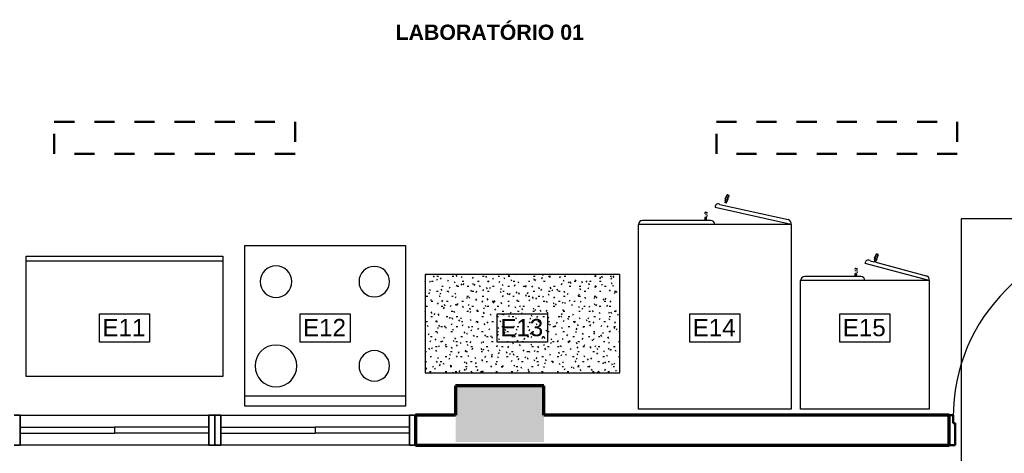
# Model space of a CAD drawing. Header units: metres. Extents: x -3644 to 205, y -1286 to 3747.
# Tile 14 of 32: x -9.36 to -4.46, y -8.16 to -6. Entities that reach past the tile are written whole.
import ezdxf

# ---------------------------------------------------------------- set-up
doc = ezdxf.new("R2010")
doc.units = ezdxf.units.M
doc.linetypes.add('_Traço Ponto', pattern=[0.015, 0.01, -0.0025, 0, -0.0025])
for name, color, linetype, lineweight in [('A-DETL', 90, 'Continuous', 25), ('A-DOOR', 31, 'Continuous', 25), ('A-GLAZ', 151, 'Continuous', 25), ('A-WALL', 113, 'Continuous', 25), ('A-WALL-PATT', 111, 'Continuous', 25), ('G-ANNO-TEXT', 231, 'Continuous', 9), ('Q-CASE', 31, 'Continuous', 25), ('Q-SPCQ', 91, 'Continuous', 25)]:
    doc.layers.add(name, color=color, linetype=linetype, lineweight=lineweight)
doc.layers.add('Mv Detalhe', color=10, linetype='Continuous')
doc.styles.add('Arial_6', font='arial.ttf', dxfattribs={"height": 0.086059})
doc.styles.add('Arial_B', font='arialbd.ttf', dxfattribs={"height": 0.076107})

# ---------------------------------------------------------------- blocks, each defined once
blk = doc.blocks.new('FP_22-PLANTA BAIXA LAYOUT')
at = {"layer": 'Q-CASE'}
for p, q in [((-0.0132, -0.107), (-0.0153, -0.1148)), ((-0.0075, -0.1164), (-0.0055, -0.1091))]:
    blk.add_line(p, q, dxfattribs=at)
blk = doc.blocks.new('FP_23-PLANTA BAIXA LAYOUT')
at = {"layer": 'Q-CASE', "color": 9}
for p, q in [((-0.0252, -0.1448), (-0.0252, -0.1447)), ((-0.0252, -0.1447), (-0.0252, -0.1447)), ((-0.0251, -0.1448), (-0.0252, -0.1448)), ((-0.0251, -0.1449), (-0.0251, -0.1448)), ((-0.0251, -0.145), (-0.0251, -0.1449)), ((-0.025, -0.1451), (-0.0251, -0.145)), ((-0.0251, -0.145), (-0.0251, -0.145)), ((-0.025, -0.1393), (-0.025, -0.1392)), ((-0.025, -0.1392), (-0.0249, -0.1392)), ((-0.025, -0.1394), (-0.025, -0.1393)), ((-0.025, -0.1452), (-0.025, -0.1451)), ((-0.025, -0.1451), (-0.025, -0.1451)), ((-0.0249, -0.1453), (-0.025, -0.1452)), ((-0.025, -0.1452), (-0.025, -0.1452)), ((-0.0249, -0.1391), (-0.0249, -0.139)), ((-0.0249, -0.139), (-0.0248, -0.139)), ((-0.0249, -0.1392), (-0.0249, -0.1391)), ((-0.0249, -0.1454), (-0.0249, -0.1453)), ((-0.0249, -0.1455), (-0.0249, -0.1454)), ((-0.0249, -0.1454), (-0.0249, -0.1454)), ((-0.0248, -0.1455), (-0.0249, -0.1455)), ((-0.0248, -0.1389), (-0.0247, -0.1388)), ((-0.0248, -0.139), (-0.0248, -0.1389)), ((-0.0248, -0.1456), (-0.0248, -0.1455)), ((-0.0248, -0.1457), (-0.0248, -0.1456)), ((-0.0248, -0.1456), (-0.0248, -0.1456)), ((-0.0247, -0.1457), (-0.0248, -0.1457)), ((-0.0247, -0.1387), (-0.0246, -0.1386)), ((-0.0247, -0.1388), (-0.0247, -0.1387)), ((-0.0247, -0.1388), (-0.0247, -0.1388)), ((-0.0247, -0.1458), (-0.0247, -0.1457)), ((-0.0246, -0.1459), (-0.0247, -0.1458)), ((-0.0247, -0.1458), (-0.0247, -0.1458)), ((-0.0246, -0.1385), (-0.0245, -0.1384)), ((-0.0246, -0.1386), (-0.0246, -0.1385)), ((-0.0246, -0.1386), (-0.0246, -0.1386)), ((-0.0246, -0.146), (-0.0246, -0.1459)), ((-0.0246, -0.1459), (-0.0246, -0.1459)), ((-0.0245, -0.1461), (-0.0246, -0.146)), ((-0.0245, -0.1384), (-0.0244, -0.1383)), ((-0.0245, -0.1384), (-0.0245, -0.1384)), ((-0.0245, -0.1462), (-0.0245, -0.1461)), ((-0.0245, -0.1461), (-0.0245, -0.1461)), ((-0.0244, -0.1462), (-0.0245, -0.1462)), ((-0.0244, -0.1383), (-0.0244, -0.1382)), ((-0.0244, -0.1382), (-0.0243, -0.1382)), ((-0.0244, -0.1463), (-0.0244, -0.1462)), ((-0.0243, -0.1464), (-0.0244, -0.1463)), ((-0.0244, -0.1463), (-0.0244, -0.1463)), ((-0.0243, -0.1381), (-0.0243, -0.138)), ((-0.0243, -0.138), (-0.0242, -0.138)), ((-0.0243, -0.1382), (-0.0243, -0.1381)), ((-0.0243, -0.1465), (-0.0243, -0.1464)), ((-0.0243, -0.1464), (-0.0243, -0.1464)), ((-0.0242, -0.1465), (-0.0243, -0.1465)), ((-0.0242, -0.138), (-0.0242, -0.1379)), ((-0.0242, -0.1379), (-0.0241, -0.1379)), ((-0.0241, -0.1466), (-0.0242, -0.1465)), ((-0.0242, -0.1465), (-0.0242, -0.1465)), ((-0.0241, -0.1378), (-0.024, -0.1377)), ((-0.0241, -0.1379), (-0.0241, -0.1378)), ((-0.0241, -0.1467), (-0.0241, -0.1466)), ((-0.0241, -0.1466), (-0.0241, -0.1466)), ((-0.024, -0.1467), (-0.0241, -0.1467)), ((-0.024, -0.1377), (-0.0239, -0.1376)), ((-0.024, -0.1377), (-0.024, -0.1377)), ((-0.024, -0.1468), (-0.024, -0.1467)), ((-0.0239, -0.1468), (-0.024, -0.1468)), ((-0.0239, -0.1376), (-0.0238, -0.1375)), ((-0.0239, -0.1376), (-0.0239, -0.1376)), ((-0.0239, -0.1469), (-0.0239, -0.1468)), ((-0.0238, -0.147), (-0.0239, -0.1469)), ((-0.0239, -0.1469), (-0.0239, -0.1469)), ((-0.0238, -0.1375), (-0.0238, -0.1374)), ((-0.0238, -0.1374), (-0.0237, -0.1374)), ((-0.0237, -0.1471), (-0.0238, -0.147)), ((-0.0238, -0.147), (-0.0238, -0.147)), ((-0.0237, -0.1374), (-0.0237, -0.1373)), ((-0.0237, -0.1373), (-0.0236, -0.1373)), ((-0.0236, -0.1472), (-0.0237, -0.1471)), ((-0.0237, -0.1471), (-0.0237, -0.1471)), ((-0.0237, -0.1471), (-0.0237, -0.1471)), ((-0.0236, -0.1373), (-0.0236, -0.1372)), ((-0.0236, -0.1372), (-0.0235, -0.1372)), ((-0.0235, -0.1473), (-0.0236, -0.1472)), ((-0.0236, -0.1472), (-0.0236, -0.1472)), ((-0.0235, -0.1372), (-0.0234, -0.1371)), ((-0.0234, -0.1371), (-0.0234, -0.137)), ((-0.0234, -0.137), (-0.0233, -0.137)), ((-0.0233, -0.137), (-0.0233, -0.1369)), ((-0.0233, -0.1369), (-0.0232, -0.1369)), ((-0.0232, -0.1369), (-0.0232, -0.1368)), ((-0.0232, -0.1368), (-0.0231, -0.1368)), ((-0.0231, -0.1368), (-0.023, -0.1367)), ((-0.023, -0.1367), (-0.0229, -0.1366)), ((-0.023, -0.1367), (-0.023, -0.1367)), ((-0.0229, -0.1366), (-0.0229, -0.1366)), ((-0.0206, -0.1251), (-0.0206, -0.125)), ((-0.0206, -0.125), (-0.0205, -0.125)), ((-0.0206, -0.1252), (-0.0206, -0.1251)), ((-0.0205, -0.1249), (-0.0204, -0.1248)), ((-0.0205, -0.125), (-0.0205, -0.1249)), ((-0.0204, -0.1248), (-0.0204, -0.1247)), ((-0.0204, -0.1247), (-0.0203, -0.1247)), ((-0.0204, -0.1336), (-0.0202, -0.1338)), ((-0.0203, -0.1246), (-0.0202, -0.1245)), ((-0.0203, -0.1247), (-0.0203, -0.1246)), ((-0.0202, -0.1244), (-0.0201, -0.1243)), ((-0.0202, -0.1245), (-0.0202, -0.1244)), ((-0.0202, -0.1338), (-0.02, -0.134)), ((-0.0201, -0.1243), (-0.02, -0.1242)), ((-0.0201, -0.1243), (-0.0201, -0.1243)), ((-0.02, -0.1241), (-0.0199, -0.124)), ((-0.02, -0.1242), (-0.02, -0.1241)), ((-0.02, -0.134), (-0.0198, -0.1341)), ((-0.0199, -0.124), (-0.0198, -0.124)), ((-0.0198, -0.1239), (-0.0197, -0.1238)), ((-0.0198, -0.124), (-0.0198, -0.1239)), ((-0.0198, -0.1341), (-0.0196, -0.1343)), ((-0.0197, -0.1238), (-0.0197, -0.1237)), ((-0.0197, -0.1237), (-0.0196, -0.1237)), ((-0.0196, -0.1236), (-0.0195, -0.1235)), ((-0.0196, -0.1237), (-0.0196, -0.1236)), ((-0.0196, -0.1343), (-0.0194, -0.1345)), ((-0.0195, -0.1235), (-0.0194, -0.1234)), ((-0.0195, -0.1235), (-0.0195, -0.1235)), ((-0.0194, -0.1233), (-0.0193, -0.1232)), ((-0.0194, -0.1234), (-0.0194, -0.1233)), ((-0.0194, -0.1345), (-0.0191, -0.1346)), ((-0.0193, -0.1232), (-0.0192, -0.1232)), ((-0.0192, -0.1231), (-0.0191, -0.123)), ((-0.0192, -0.1232), (-0.0192, -0.1231)), ((-0.0191, -0.123), (-0.019, -0.1229)), ((-0.0191, -0.123), (-0.0191, -0.123)), ((-0.0191, -0.1346), (-0.0189, -0.1348)), ((-0.019, -0.1228), (-0.0189, -0.1227)), ((-0.019, -0.1229), (-0.019, -0.1228)), ((-0.0189, -0.1227), (-0.0188, -0.1227)), ((-0.0189, -0.1348), (-0.0187, -0.1349)), ((-0.0188, -0.1226), (-0.0187, -0.1225)), ((-0.0188, -0.1227), (-0.0188, -0.1226)), ((-0.0187, -0.1225), (-0.0186, -0.1224)), ((-0.0187, -0.1225), (-0.0187, -0.1225)), ((-0.0187, -0.1349), (-0.0184, -0.1351)), ((-0.0186, -0.1224), (-0.0185, -0.1223)), ((-0.0185, -0.1223), (-0.0184, -0.1222)), ((-0.0185, -0.1223), (-0.0185, -0.1223)), ((-0.0184, -0.1222), (-0.0183, -0.1221)), ((-0.0184, -0.1351), (-0.0182, -0.1352)), ((-0.0183, -0.1221), (-0.0182, -0.122)), ((-0.0183, -0.1221), (-0.0183, -0.1221)), ((-0.0182, -0.122), (-0.0182, -0.1219)), ((-0.0182, -0.1219), (-0.0181, -0.1219)), ((-0.0182, -0.1352), (-0.0179, -0.1353)), ((-0.0181, -0.1219), (-0.018, -0.1218)), ((-0.018, -0.1218), (-0.0179, -0.1217)), ((-0.018, -0.1218), (-0.018, -0.1218)), ((-0.0179, -0.1217), (-0.0178, -0.1216)), ((-0.0179, -0.1353), (-0.0177, -0.1354)), ((-0.0178, -0.1216), (-0.0177, -0.1215)), ((-0.0178, -0.1216), (-0.0178, -0.1216)), ((-0.0177, -0.1215), (-0.0176, -0.1214)), ((-0.0177, -0.1354), (-0.0174, -0.1355)), ((-0.0176, -0.1214), (-0.0175, -0.1213)), ((-0.0176, -0.1214), (-0.0176, -0.1214)), ((-0.0175, -0.1213), (-0.0174, -0.1213)), ((-0.0174, -0.1212), (-0.0173, -0.1211)), ((-0.0174, -0.1213), (-0.0174, -0.1212)), ((-0.0174, -0.1355), (-0.0171, -0.1356)), ((-0.0173, -0.1211), (-0.0172, -0.1211)), ((-0.0172, -0.1211), (-0.0172, -0.121)), ((-0.0172, -0.121), (-0.0171, -0.121)), ((-0.0171, -0.121), (-0.017, -0.1209)), ((-0.0171, -0.1356), (-0.0169, -0.1357)), ((-0.0169, -0.1357), (-0.0166, -0.1357)), ((-0.0234, -0.1473), (-0.0235, -0.1473)), ((-0.0235, -0.1473), (-0.0235, -0.1473)), ((-0.0234, -0.1474), (-0.0234, -0.1473)), ((-0.0233, -0.1475), (-0.0234, -0.1474)), ((-0.0234, -0.1474), (-0.0234, -0.1474)), ((-0.0232, -0.1475), (-0.0233, -0.1475)), ((-0.0233, -0.1475), (-0.0233, -0.1475)), ((-0.0232, -0.1476), (-0.0232, -0.1475)), ((-0.0231, -0.1476), (-0.0232, -0.1476)), ((-0.0231, -0.1477), (-0.0231, -0.1476)), ((-0.023, -0.1477), (-0.0231, -0.1477))]:
    blk.add_line(p, q, dxfattribs=at)
at = {"layer": 'Q-CASE', "flags": 128}
for points in [[(-0.0232, -0.141), (-0.0233, -0.1416), (-0.0233, -0.1423), (-0.0231, -0.1437), (-0.0226, -0.1449), (-0.022, -0.1457), (-0.0215, -0.1462), (-0.0206, -0.1467), (-0.0196, -0.1471)], [(-0.0167, -0.117), (-0.0215, -0.1348), (-0.0231, -0.1406), (-0.022, -0.1366), (-0.0189, -0.1251), (-0.0167, -0.117)]]:
    blk.add_lwpolyline(points, dxfattribs=at)
blk = doc.blocks.new('FP_24-PLANTA BAIXA LAYOUT')
at = {"layer": 'Q-CASE', "color": 9}
for p, q in [((-0.0166, -0.1358), (-0.0163, -0.1359)), ((-0.0163, -0.1359), (-0.016, -0.1359)), ((-0.016, -0.1359), (-0.0157, -0.1359)), ((-0.0157, -0.1359), (-0.0154, -0.136)), ((-0.0154, -0.136), (-0.0152, -0.136)), ((-0.0152, -0.136), (-0.0149, -0.136)), ((-0.0149, -0.136), (-0.0146, -0.136)), ((-0.0146, -0.136), (-0.0143, -0.1359)), ((-0.0143, -0.1359), (-0.014, -0.1359)), ((-0.014, -0.1359), (-0.0137, -0.1359)), ((-0.0137, -0.1359), (-0.0134, -0.1358)), ((-0.0134, -0.1358), (-0.0131, -0.1358)), ((-0.0131, -0.1358), (-0.0128, -0.1357)), ((-0.0128, -0.1357), (-0.0125, -0.1356)), ((-0.0125, -0.1356), (-0.0123, -0.1355)), ((-0.0123, -0.1355), (-0.012, -0.1354)), ((-0.012, -0.1354), (-0.0117, -0.1353)), ((-0.0117, -0.1353), (-0.0115, -0.1351)), ((-0.0115, -0.1351), (-0.0112, -0.135)), ((-0.0112, -0.135), (-0.0109, -0.1349)), ((-0.0109, -0.1349), (-0.0107, -0.1347)), ((-0.0107, -0.1347), (-0.0104, -0.1345)), ((-0.0104, -0.1331), (-0.0105, -0.1332)), ((-0.0103, -0.133), (-0.0104, -0.1331)), ((-0.0104, -0.1331), (-0.0104, -0.1331)), ((-0.0104, -0.1345), (-0.0102, -0.1343)), ((-0.0102, -0.1329), (-0.0103, -0.133)), ((-0.0102, -0.14), (-0.0103, -0.1401)), ((-0.0103, -0.1401), (-0.0103, -0.1402)), ((-0.0103, -0.1402), (-0.0103, -0.1402)), ((-0.0101, -0.1328), (-0.0102, -0.1328)), ((-0.0102, -0.1328), (-0.0102, -0.1329)), ((-0.0102, -0.1343), (-0.01, -0.1342)), ((-0.0102, -0.1399), (-0.0102, -0.14)), ((-0.0102, -0.14), (-0.0102, -0.14)), ((-0.01, -0.1326), (-0.0101, -0.1327)), ((-0.0101, -0.1327), (-0.0101, -0.1328)), ((-0.0099, -0.1326), (-0.01, -0.1326)), ((-0.01, -0.1342), (-0.0098, -0.134)), ((-0.0098, -0.1324), (-0.0099, -0.1325)), ((-0.0099, -0.1325), (-0.0099, -0.1326)), ((-0.0097, -0.1323), (-0.0098, -0.1323)), ((-0.0098, -0.1323), (-0.0098, -0.1324)), ((-0.0098, -0.134), (-0.0096, -0.1338)), ((-0.0096, -0.1322), (-0.0097, -0.1323)), ((-0.0095, -0.1321), (-0.0096, -0.1321)), ((-0.0096, -0.1321), (-0.0096, -0.1322)), ((-0.0096, -0.1338), (-0.0094, -0.1335)), ((-0.0094, -0.1319), (-0.0095, -0.132)), ((-0.0095, -0.132), (-0.0095, -0.1321)), ((-0.0093, -0.1317), (-0.0094, -0.1318)), ((-0.0094, -0.1318), (-0.0094, -0.1319)), ((-0.0094, -0.1335), (-0.0092, -0.1333)), ((-0.0092, -0.1317), (-0.0093, -0.1317)), ((-0.0091, -0.1315), (-0.0092, -0.1316)), ((-0.0092, -0.1316), (-0.0092, -0.1317)), ((-0.0092, -0.1333), (-0.009, -0.1331)), ((-0.009, -0.1314), (-0.0091, -0.1314)), ((-0.0091, -0.1314), (-0.0091, -0.1315)), ((-0.0089, -0.1312), (-0.009, -0.1313)), ((-0.009, -0.1313), (-0.009, -0.1314)), ((-0.009, -0.1331), (-0.0088, -0.1329)), ((-0.0087, -0.1223), (-0.0089, -0.1221)), ((-0.0088, -0.131), (-0.0089, -0.1311)), ((-0.0089, -0.1311), (-0.0089, -0.1312)), ((-0.0087, -0.1309), (-0.0088, -0.131)), ((-0.0088, -0.131), (-0.0088, -0.131)), ((-0.0088, -0.1329), (-0.0086, -0.1326)), ((-0.0086, -0.1307), (-0.0087, -0.1308)), ((-0.0087, -0.1308), (-0.0087, -0.1309)), ((-0.0085, -0.1306), (-0.0086, -0.1307)), ((-0.0084, -0.1305), (-0.0085, -0.1306)), ((-0.0085, -0.1306), (-0.0085, -0.1306)), ((-0.0083, -0.1303), (-0.0084, -0.1304)), ((-0.0084, -0.1304), (-0.0084, -0.1305)), ((-0.0082, -0.1301), (-0.0083, -0.1302)), ((-0.0083, -0.1302), (-0.0083, -0.1302)), ((-0.0083, -0.1302), (-0.0083, -0.1303)), ((-0.0081, -0.1299), (-0.0082, -0.13)), ((-0.0082, -0.13), (-0.0082, -0.1301)), ((-0.008, -0.1297), (-0.0081, -0.1298)), ((-0.0081, -0.1298), (-0.0081, -0.1299)), ((-0.0079, -0.1296), (-0.008, -0.1296)), ((-0.008, -0.1296), (-0.008, -0.1297)), ((-0.0078, -0.1294), (-0.0079, -0.1295)), ((-0.0079, -0.1295), (-0.0079, -0.1296)), ((-0.0077, -0.1292), (-0.0078, -0.1293)), ((-0.0078, -0.1293), (-0.0078, -0.1294)), ((-0.0076, -0.129), (-0.0077, -0.129)), ((-0.0077, -0.129), (-0.0077, -0.1291)), ((-0.0077, -0.1291), (-0.0077, -0.1292)), ((-0.0075, -0.1288), (-0.0076, -0.1289)), ((-0.0076, -0.1289), (-0.0076, -0.129)), ((-0.0074, -0.1286), (-0.0075, -0.1287)), ((-0.0075, -0.1287), (-0.0075, -0.1288)), ((-0.0073, -0.1283), (-0.0074, -0.1284)), ((-0.0074, -0.1284), (-0.0074, -0.1285)), ((-0.0074, -0.1285), (-0.0074, -0.1286)), ((-0.0072, -0.1281), (-0.0073, -0.1282)), ((-0.0073, -0.1282), (-0.0073, -0.1283))]:
    blk.add_line(p, q, dxfattribs=at)
at = {"layer": 'Q-CASE', "flags": 128}
for points in [[(-0.0196, -0.1471), (-0.019, -0.1472), (-0.0183, -0.1473), (-0.0176, -0.1472), (-0.0169, -0.147), (-0.0162, -0.1468), (-0.0156, -0.1464), (-0.015, -0.146), (-0.0141, -0.1449), (-0.0138, -0.1443), (-0.0135, -0.1436), (-0.0135, -0.1436)], [(-0.0071, -0.1195), (-0.0119, -0.1374), (-0.0134, -0.1432), (-0.0123, -0.1392), (-0.0093, -0.1277), (-0.0071, -0.1195)]]:
    blk.add_lwpolyline(points, dxfattribs=at)
blk = doc.blocks.new('FP_25-PLANTA BAIXA LAYOUT')
at = {"layer": 'Q-CASE'}
for p, q in [((0.0864, -0.0202), (0.0864, -0.0278)), ((0.0944, -0.0283), (0.0944, -0.0202))]:
    blk.add_line(p, q, dxfattribs=at)
blk = doc.blocks.new('FP_26-PLANTA BAIXA LAYOUT')
at = {"layer": 'Q-CASE', "color": 9}
for p, q in [((0.0903, -0.048), (0.0915, -0.0481)), ((0.0915, -0.0481), (0.0927, -0.0484)), ((0.0945, -0.0381), (0.0944, -0.0381)), ((0.0946, -0.0381), (0.0945, -0.0381)), ((0.0945, -0.0381), (0.0945, -0.0381)), ((0.0947, -0.0381), (0.0946, -0.0381)), ((0.0946, -0.0381), (0.0946, -0.0381)), ((0.0948, -0.0382), (0.0947, -0.0381)), ((0.0949, -0.0382), (0.0948, -0.0382)), ((0.0948, -0.0382), (0.0948, -0.0382)), ((0.095, -0.0382), (0.0949, -0.0382)), ((0.0949, -0.0382), (0.0949, -0.0382))]:
    blk.add_line(p, q, dxfattribs=at)
at = {"layer": 'Q-CASE', "flags": 128}
blk.add_lwpolyline([(0.0903, -0.0605), (0.091, -0.0605), (0.0916, -0.0603), (0.0923, -0.0601), (0.093, -0.0598), (0.0935, -0.0593), (0.094, -0.0589), (0.0944, -0.0583), (0.095, -0.057), (0.0952, -0.0563), (0.0953, -0.0556), (0.0953, -0.0555)], dxfattribs=at)
blk = doc.blocks.new('FP_27-PLANTA BAIXA LAYOUT')
at = {"layer": 'Q-CASE', "color": 9}
for p, q in [((0.0833, -0.0472), (0.083, -0.0452)), ((0.0833, -0.0418), (0.084, -0.04)), ((0.0842, -0.0489), (0.0833, -0.0472)), ((0.084, -0.04), (0.0853, -0.0385)), ((0.0855, -0.0504), (0.0842, -0.0489)), ((0.0833, -0.0576), (0.083, -0.0556)), ((0.0842, -0.0594), (0.0833, -0.0576)), ((0.0855, -0.0609), (0.0842, -0.0594))]:
    blk.add_line(p, q, dxfattribs=at)
at = {"layer": 'Q-CASE', "flags": 128}
blk.add_lwpolyline([(0.0853, -0.0555), (0.0853, -0.0562), (0.0855, -0.0569), (0.086, -0.0582), (0.0869, -0.0592), (0.0876, -0.0598), (0.0883, -0.0601), (0.0893, -0.0604), (0.0903, -0.0605)], dxfattribs=at)
blk = doc.blocks.new('FP_16-PLANTA BAIXA LAYOUT')
at = {"layer": 'Q-CASE'}
for p, q in [((-0.0092, -0.092), (-0.0113, -0.0998)), ((-0.0034, -0.1014), (-0.0015, -0.0941))]:
    blk.add_line(p, q, dxfattribs=at)
blk = doc.blocks.new('FP_17-PLANTA BAIXA LAYOUT')
at = {"layer": 'Q-CASE', "color": 9}
for p, q in [((-0.0211, -0.1246), (-0.0211, -0.1245)), ((-0.0211, -0.1245), (-0.021, -0.1245)), ((-0.021, -0.1301), (-0.0211, -0.13)), ((-0.021, -0.1244), (-0.021, -0.1243)), ((-0.021, -0.1243), (-0.0209, -0.1243)), ((-0.021, -0.1245), (-0.021, -0.1244)), ((-0.021, -0.1302), (-0.021, -0.1301)), ((-0.021, -0.1301), (-0.021, -0.1301)), ((-0.0209, -0.1303), (-0.021, -0.1302)), ((-0.021, -0.1302), (-0.021, -0.1302)), ((-0.0209, -0.1242), (-0.0209, -0.1241)), ((-0.0209, -0.1241), (-0.0208, -0.1241)), ((-0.0209, -0.1243), (-0.0209, -0.1242)), ((-0.0209, -0.1304), (-0.0209, -0.1303)), ((-0.0208, -0.1305), (-0.0209, -0.1304)), ((-0.0209, -0.1304), (-0.0209, -0.1304)), ((-0.0208, -0.124), (-0.0208, -0.1239)), ((-0.0208, -0.1239), (-0.0207, -0.1239)), ((-0.0208, -0.1241), (-0.0208, -0.124)), ((-0.0208, -0.1306), (-0.0208, -0.1305)), ((-0.0208, -0.1305), (-0.0208, -0.1305)), ((-0.0207, -0.1307), (-0.0208, -0.1306)), ((-0.0208, -0.1306), (-0.0208, -0.1306)), ((-0.0207, -0.1238), (-0.0207, -0.1237)), ((-0.0207, -0.1237), (-0.0206, -0.1237)), ((-0.0207, -0.1239), (-0.0207, -0.1238)), ((-0.0207, -0.1308), (-0.0207, -0.1307)), ((-0.0206, -0.1309), (-0.0207, -0.1308)), ((-0.0207, -0.1308), (-0.0207, -0.1308)), ((-0.0206, -0.1236), (-0.0206, -0.1235)), ((-0.0206, -0.1235), (-0.0205, -0.1235)), ((-0.0206, -0.1237), (-0.0206, -0.1236)), ((-0.0206, -0.131), (-0.0206, -0.1309)), ((-0.0206, -0.1309), (-0.0206, -0.1309)), ((-0.0205, -0.131), (-0.0206, -0.131)), ((-0.0205, -0.1234), (-0.0204, -0.1233)), ((-0.0205, -0.1235), (-0.0205, -0.1234)), ((-0.0205, -0.1311), (-0.0205, -0.131)), ((-0.0204, -0.1312), (-0.0205, -0.1311)), ((-0.0205, -0.1311), (-0.0205, -0.1311)), ((-0.0204, -0.1233), (-0.0203, -0.1232)), ((-0.0204, -0.1233), (-0.0204, -0.1233)), ((-0.0204, -0.1313), (-0.0204, -0.1312)), ((-0.0204, -0.1312), (-0.0204, -0.1312)), ((-0.0203, -0.1313), (-0.0204, -0.1313)), ((-0.0203, -0.1231), (-0.0202, -0.123)), ((-0.0203, -0.1232), (-0.0203, -0.1231)), ((-0.0203, -0.1231), (-0.0203, -0.1231)), ((-0.0203, -0.1314), (-0.0203, -0.1313)), ((-0.0202, -0.1315), (-0.0203, -0.1314)), ((-0.0203, -0.1314), (-0.0203, -0.1314)), ((-0.0202, -0.123), (-0.0201, -0.1229)), ((-0.0202, -0.123), (-0.0202, -0.123)), ((-0.0201, -0.1316), (-0.0202, -0.1315)), ((-0.0202, -0.1315), (-0.0202, -0.1315)), ((-0.0201, -0.1229), (-0.0201, -0.1228)), ((-0.0201, -0.1228), (-0.02, -0.1228)), ((-0.0201, -0.1317), (-0.0201, -0.1316)), ((-0.0201, -0.1316), (-0.0201, -0.1316)), ((-0.02, -0.1317), (-0.0201, -0.1317)), ((-0.02, -0.1228), (-0.02, -0.1227)), ((-0.02, -0.1227), (-0.0199, -0.1227)), ((-0.02, -0.1318), (-0.02, -0.1317)), ((-0.0199, -0.1318), (-0.02, -0.1318)), ((-0.0199, -0.1226), (-0.0198, -0.1225)), ((-0.0199, -0.1227), (-0.0199, -0.1226)), ((-0.0199, -0.1319), (-0.0199, -0.1318)), ((-0.0198, -0.132), (-0.0199, -0.1319)), ((-0.0199, -0.1319), (-0.0199, -0.1319)), ((-0.0198, -0.1225), (-0.0197, -0.1224)), ((-0.0198, -0.1225), (-0.0198, -0.1225)), ((-0.0197, -0.1321), (-0.0198, -0.132)), ((-0.0198, -0.132), (-0.0198, -0.132)), ((-0.0197, -0.1224), (-0.0196, -0.1223)), ((-0.0197, -0.1224), (-0.0197, -0.1224)), ((-0.0196, -0.1322), (-0.0197, -0.1321)), ((-0.0197, -0.1321), (-0.0197, -0.1321)), ((-0.0196, -0.1223), (-0.0195, -0.1222)), ((-0.0196, -0.1223), (-0.0196, -0.1223)), ((-0.0195, -0.1323), (-0.0196, -0.1322)), ((-0.0196, -0.1322), (-0.0196, -0.1322)), ((-0.0196, -0.1322), (-0.0196, -0.1322)), ((-0.0195, -0.1222), (-0.0194, -0.1221)), ((-0.0195, -0.1222), (-0.0195, -0.1222)), ((-0.0194, -0.1324), (-0.0195, -0.1323)), ((-0.0195, -0.1323), (-0.0195, -0.1323)), ((-0.0194, -0.1221), (-0.0194, -0.122)), ((-0.0194, -0.122), (-0.0193, -0.122)), ((-0.0193, -0.1324), (-0.0194, -0.1324)), ((-0.0194, -0.1324), (-0.0194, -0.1324)), ((-0.0193, -0.122), (-0.0193, -0.1219)), ((-0.0193, -0.1219), (-0.0192, -0.1219)), ((-0.0193, -0.1325), (-0.0193, -0.1324)), ((-0.0192, -0.1325), (-0.0193, -0.1325)), ((-0.0192, -0.1326), (-0.0192, -0.1325)), ((-0.0191, -0.1326), (-0.0192, -0.1326)), ((-0.0192, -0.1326), (-0.0192, -0.1326)), ((-0.0191, -0.1327), (-0.0191, -0.1326)), ((-0.019, -0.1327), (-0.0191, -0.1327)), ((-0.019, -0.1328), (-0.019, -0.1327)), ((-0.0189, -0.1328), (-0.019, -0.1328)), ((-0.0188, -0.1329), (-0.0189, -0.1328)), ((-0.0189, -0.1328), (-0.0189, -0.1328)), ((-0.0187, -0.1329), (-0.0188, -0.1329)), ((-0.0188, -0.1329), (-0.0188, -0.1329)), ((-0.0187, -0.133), (-0.0187, -0.1329)), ((-0.0186, -0.133), (-0.0187, -0.133)), ((-0.0185, -0.1331), (-0.0186, -0.133)), ((-0.0186, -0.133), (-0.0186, -0.133)), ((-0.0144, -0.1084), (-0.0143, -0.1084)), ((-0.0143, -0.1084), (-0.0142, -0.1083)), ((-0.0142, -0.1083), (-0.0142, -0.1082)), ((-0.0142, -0.1082), (-0.0141, -0.1082)), ((-0.0141, -0.1082), (-0.0141, -0.1081)), ((-0.0141, -0.1081), (-0.014, -0.1081)), ((-0.014, -0.1081), (-0.0139, -0.108)), ((-0.0139, -0.108), (-0.0138, -0.1079)), ((-0.0139, -0.108), (-0.0139, -0.108)), ((-0.0138, -0.1079), (-0.0137, -0.1079)), ((-0.0137, -0.1078), (-0.0136, -0.1077)), ((-0.0137, -0.1079), (-0.0137, -0.1078)), ((-0.0136, -0.1077), (-0.0135, -0.1077)), ((-0.0135, -0.1077), (-0.0135, -0.1076)), ((-0.0135, -0.1076), (-0.0134, -0.1076)), ((-0.0133, -0.1207), (-0.0131, -0.1208)), ((-0.0131, -0.1208), (-0.0129, -0.1208)), ((-0.0129, -0.1208), (-0.0126, -0.1209))]:
    blk.add_line(p, q, dxfattribs=at)
at = {"layer": 'Q-CASE', "flags": 128}
for points in [[(-0.0192, -0.126), (-0.0193, -0.1266), (-0.0193, -0.1273), (-0.0191, -0.1287), (-0.0186, -0.1299), (-0.018, -0.1307), (-0.0175, -0.1312), (-0.0166, -0.1317), (-0.0156, -0.1321)], [(-0.0127, -0.102), (-0.0175, -0.1198), (-0.0191, -0.1256), (-0.018, -0.1216), (-0.0149, -0.1101), (-0.0128, -0.1022)]]:
    blk.add_lwpolyline(points, dxfattribs=at)
blk = doc.blocks.new('FP_18-PLANTA BAIXA LAYOUT')
at = {"layer": 'Q-CASE', "color": 9}
for p, q in [((-0.0123, -0.121), (-0.012, -0.1211)), ((-0.012, -0.1211), (-0.0117, -0.1211)), ((-0.0117, -0.1211), (-0.0113, -0.1211)), ((-0.0113, -0.1211), (-0.011, -0.1211)), ((-0.011, -0.1211), (-0.0107, -0.1211)), ((-0.0107, -0.1211), (-0.0104, -0.1211)), ((-0.0104, -0.1211), (-0.01, -0.1211)), ((-0.01, -0.1211), (-0.0097, -0.121)), ((-0.0097, -0.121), (-0.0094, -0.121)), ((-0.0094, -0.121), (-0.0091, -0.1209)), ((-0.0091, -0.1209), (-0.0088, -0.1208)), ((-0.0088, -0.1208), (-0.0085, -0.1207)), ((-0.0085, -0.1207), (-0.0082, -0.1206)), ((-0.0082, -0.1206), (-0.0079, -0.1205)), ((-0.0079, -0.1205), (-0.0076, -0.1204)), ((-0.0076, -0.1204), (-0.0073, -0.1202)), ((-0.0073, -0.1202), (-0.007, -0.12)), ((-0.007, -0.12), (-0.0067, -0.1199)), ((-0.0067, -0.1199), (-0.0064, -0.1197)), ((-0.0064, -0.1197), (-0.0062, -0.1195)), ((-0.0062, -0.1195), (-0.0059, -0.1193)), ((-0.0059, -0.1193), (-0.0057, -0.119)), ((-0.0057, -0.119), (-0.0055, -0.1188)), ((-0.0055, -0.1188), (-0.0053, -0.1186)), ((-0.0053, -0.1186), (-0.005, -0.1183)), ((-0.005, -0.1183), (-0.0049, -0.1181)), ((-0.0047, -0.1073), (-0.0049, -0.1071)), ((-0.0049, -0.1181), (-0.0047, -0.1178)), ((-0.0044, -0.1076), (-0.0047, -0.1073)), ((-0.0047, -0.1178), (-0.0045, -0.1175)), ((-0.0045, -0.1175), (-0.0043, -0.1173)), ((-0.0043, -0.1078), (-0.0044, -0.1076)), ((-0.0041, -0.1081), (-0.0043, -0.1078)), ((-0.0043, -0.1173), (-0.0042, -0.117)), ((-0.0042, -0.117), (-0.0041, -0.1167)), ((-0.0039, -0.1083), (-0.0041, -0.1081)), ((-0.004, -0.1158), (-0.0041, -0.1158)), ((-0.0041, -0.1158), (-0.0041, -0.1159)), ((-0.0041, -0.1159), (-0.0041, -0.116)), ((-0.0041, -0.1167), (-0.0039, -0.1164)), ((-0.0039, -0.1156), (-0.004, -0.1157)), ((-0.004, -0.1157), (-0.004, -0.1158)), ((-0.0037, -0.1086), (-0.0039, -0.1083)), ((-0.0038, -0.1153), (-0.0039, -0.1154)), ((-0.0039, -0.1154), (-0.0039, -0.1155)), ((-0.0039, -0.1155), (-0.0039, -0.1156)), ((-0.0039, -0.1164), (-0.0038, -0.1161)), ((-0.0037, -0.1152), (-0.0038, -0.1152)), ((-0.0038, -0.1152), (-0.0038, -0.1153)), ((-0.0038, -0.1161), (-0.0037, -0.1158)), ((-0.0036, -0.1089), (-0.0037, -0.1086)), ((-0.0036, -0.1149), (-0.0037, -0.115)), ((-0.0037, -0.115), (-0.0037, -0.1151)), ((-0.0037, -0.1151), (-0.0037, -0.1152)), ((-0.0035, -0.1091), (-0.0036, -0.1089)), ((-0.0035, -0.1146), (-0.0036, -0.1147)), ((-0.0036, -0.1147), (-0.0036, -0.1148)), ((-0.0036, -0.1148), (-0.0036, -0.1149)), ((-0.0034, -0.1094), (-0.0035, -0.1091)), ((-0.0034, -0.1143), (-0.0035, -0.1144)), ((-0.0035, -0.1144), (-0.0035, -0.1145)), ((-0.0035, -0.1145), (-0.0035, -0.1146)), ((-0.0032, -0.1097), (-0.0034, -0.1094)), ((-0.0033, -0.1141), (-0.0034, -0.1142)), ((-0.0034, -0.1142), (-0.0034, -0.1143)), ((-0.0034, -0.1143), (-0.0034, -0.1143)), ((-0.0032, -0.1138), (-0.0033, -0.1139)), ((-0.0033, -0.1139), (-0.0033, -0.114)), ((-0.0033, -0.114), (-0.0033, -0.1141)), ((-0.0031, -0.1135), (-0.0032, -0.1136)), ((-0.0032, -0.1136), (-0.0032, -0.1137)), ((-0.0032, -0.1137), (-0.0032, -0.1138)), ((-0.003, -0.1132), (-0.0031, -0.1132)), ((-0.0031, -0.1132), (-0.0031, -0.1133)), ((-0.0031, -0.1133), (-0.0031, -0.1134)), ((-0.0031, -0.1134), (-0.0031, -0.1135)), ((-0.003, -0.1131), (-0.003, -0.1132))]:
    blk.add_line(p, q, dxfattribs=at)
at = {"layer": 'Q-CASE', "flags": 128}
for points in [[(-0.0156, -0.1321), (-0.015, -0.1322), (-0.0142, -0.1323), (-0.0135, -0.1322), (-0.0128, -0.132), (-0.0122, -0.1318), (-0.0116, -0.1314), (-0.011, -0.131), (-0.0101, -0.1299), (-0.0098, -0.1293), (-0.0095, -0.1286), (-0.0095, -0.1286)], [(-0.0031, -0.1045), (-0.0079, -0.1224), (-0.0094, -0.1282), (-0.0083, -0.1242), (-0.0053, -0.1127), (-0.0031, -0.1045)]]:
    blk.add_lwpolyline(points, dxfattribs=at)
blk = doc.blocks.new('FP_19-PLANTA BAIXA LAYOUT')
at = {"layer": 'Q-CASE'}
for p, q in [((0.0864, -0.0202), (0.0864, -0.0278)), ((0.0944, -0.0283), (0.0944, -0.0202))]:
    blk.add_line(p, q, dxfattribs=at)
blk = doc.blocks.new('FP_20-PLANTA BAIXA LAYOUT')
at = {"layer": 'Q-CASE', "color": 9}
for p, q in [((0.0903, -0.0479), (0.0922, -0.0482)), ((0.0945, -0.0378), (0.0944, -0.0378)), ((0.0946, -0.0379), (0.0945, -0.0378)), ((0.0945, -0.0378), (0.0945, -0.0378))]:
    blk.add_line(p, q, dxfattribs=at)
at = {"layer": 'Q-CASE', "flags": 128}
blk.add_lwpolyline([(0.0903, -0.0605), (0.091, -0.0605), (0.0916, -0.0603), (0.0923, -0.0601), (0.093, -0.0598), (0.0935, -0.0593), (0.094, -0.0589), (0.0944, -0.0583), (0.095, -0.057), (0.0952, -0.0563), (0.0953, -0.0556), (0.0953, -0.0555)], dxfattribs=at)
blk = doc.blocks.new('FP_21-PLANTA BAIXA LAYOUT')
at = {"layer": 'Q-CASE', "color": 9}
for p, q in [((0.0831, -0.0423), (0.0838, -0.0404)), ((0.0835, -0.0478), (0.0831, -0.0459)), ((0.0846, -0.0495), (0.0835, -0.0478)), ((0.0838, -0.0404), (0.0849, -0.0388)), ((0.0835, -0.0581), (0.0831, -0.0562)), ((0.0846, -0.0599), (0.0835, -0.0581)), ((0.086, -0.0509), (0.0846, -0.0495)), ((0.086, -0.0613), (0.0846, -0.0599))]:
    blk.add_line(p, q, dxfattribs=at)
at = {"layer": 'Q-CASE', "flags": 128}
blk.add_lwpolyline([(0.0853, -0.0555), (0.0853, -0.0562), (0.0855, -0.0569), (0.086, -0.0582), (0.0869, -0.0592), (0.0876, -0.0598), (0.0883, -0.0601), (0.0893, -0.0604), (0.0903, -0.0605)], dxfattribs=at)

msp = doc.modelspace()

# ---------------------------------------------------------------- hatches: boundary and pattern name
at = {"layer": 'A-WALL-PATT'}
msp.add_hatch(color=253, dxfattribs=at).paths.add_polyline_path([(-6.7524, -8.1021), (-6.7524, -7.8221), (-7.1924, -7.8221), (-7.1924, -8.1021)], flags=0)
at = {"layer": 'Q-CASE'}
h = msp.add_hatch(dxfattribs=at)
h.set_pattern_fill('FP_4', color=253, angle=180, style=0, pattern_type=2)
h.set_pattern_definition([(360, (0.000347, -6.4e-05), (0.102, 0.025), [0.008, -0.068, 0.008, -0.068, -0.406]), (360, (0.000347, -6.4e-05), (0.102, 0.025), [-0.152, 0.008, -0.144, 0.008, -0.068, -0.178]), (360, (0.000347, -6.4e-05), (0.102, 0.025), [-0.381, 0.008, -0.042, 0.008, -0.119]), (120, (0.038347, 0.012936), (-0.072650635, 0.07583459), [0.008, -0.068, 0.008, -0.068, -0.406]), (120, (0.038347, 0.012936), (-0.072650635, 0.07583459), [-0.152, 0.008, -0.144, 0.008, -0.068, -0.178]), (120, (0.038347, 0.012936), (-0.072650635, 0.07583459), [-0.381, 0.008, -0.042, 0.008, -0.119]), (240, (0.050347, 0.063936), (-0.029349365, -0.10083459), [0.008, -0.068, 0.008, -0.068, -0.406]), (240, (0.050347, 0.063936), (-0.029349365, -0.10083459), [-0.152, 0.008, -0.144, 0.008, -0.068, -0.178]), (240, (0.050347, 0.063936), (-0.029349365, -0.10083459), [-0.381, 0.008, -0.042, 0.008, -0.119])])
h.paths.add_polyline_path([(-7.3444, -7.7571), (-6.3744, -7.7571), (-6.3744, -7.2671), (-7.3444, -7.2671)], flags=0)

# ---------------------------------------------------------------- linework, layer by layer
at = {"layer": 'A-DETL', "color": 252, "linetype": '_Traço Ponto', "lineweight": 50}
for p, q in [((-9.1924, -6.5051), (-7.9924, -6.5051)), ((-9.1924, -6.6651), (-9.1924, -6.5051)), ((-7.9924, -6.5051), (-7.9924, -6.6651)), ((-5.8924, -6.5051), (-4.6924, -6.5051)), ((-5.8924, -6.6651), (-5.8924, -6.5051)), ((-4.6924, -6.5051), (-4.6924, -6.6651)), ((-7.9924, -6.6651), (-9.1924, -6.6651)), ((-4.6924, -6.6651), (-5.8924, -6.6651))]:
    msp.add_line(p, q, dxfattribs=at)
at = {"layer": 'A-DETL', "color": 252}
for p, q in [((-8.9674, -7.463), (-8.7174, -7.463)), ((-8.9674, -7.603), (-8.9674, -7.463)), ((-8.7174, -7.463), (-8.7174, -7.603)), ((-7.9674, -7.463), (-7.7174, -7.463)), ((-7.9674, -7.603), (-7.9674, -7.463)), ((-7.7174, -7.463), (-7.7174, -7.603)), ((-6.9844, -7.463), (-6.7344, -7.463)), ((-6.9844, -7.603), (-6.9844, -7.463)), ((-6.7344, -7.463), (-6.7344, -7.603)), ((-6.0254, -7.463), (-5.7754, -7.463)), ((-6.0254, -7.603), (-6.0254, -7.463)), ((-5.7754, -7.463), (-5.7754, -7.603)), ((-5.2774, -7.463), (-5.0274, -7.463)), ((-5.2774, -7.603), (-5.2774, -7.463)), ((-5.0274, -7.463), (-5.0274, -7.603)), ((-8.7174, -7.603), (-8.9674, -7.603)), ((-7.7174, -7.603), (-7.9674, -7.603)), ((-6.7344, -7.603), (-6.9844, -7.603)), ((-5.7754, -7.603), (-6.0254, -7.603)), ((-5.0274, -7.603), (-5.2774, -7.603))]:
    msp.add_line(p, q, dxfattribs=at)
at = {"layer": 'A-DOOR', "color": 253, "lineweight": 50}
for p, q in [((-4.7124, -7.9671), (-4.7324, -7.9671)), ((-4.7324, -7.9671), (-4.7324, -8.1171)), ((-4.7124, -8.0083), (-4.7124, -7.9671)), ((-4.7024, -8.0083), (-4.7124, -8.0083)), ((-4.7024, -8.1171), (-4.7024, -8.0083)), ((-4.7324, -8.1171), (-4.7024, -8.1171))]:
    msp.add_line(p, q, dxfattribs=at)
at = {"layer": 'A-DOOR', "color": 253}
msp.add_arc((-3.8124, -7.9795), 0.9, 90, 180, dxfattribs=at)
at = {"layer": 'A-GLAZ', "color": 253, "lineweight": 35}
for p, q in [((-9.3924, -7.9671), (-9.3624, -7.9671)), ((-9.3624, -7.9671), (-9.3624, -8.1171)), ((-8.4224, -7.9671), (-8.3924, -7.9671)), ((-8.4224, -8.1171), (-8.4224, -7.9671)), ((-8.3924, -7.9671), (-8.3924, -8.1171)), ((-8.3924, -7.9671), (-8.3624, -7.9671)), ((-8.3924, -8.1171), (-8.3924, -7.9671)), ((-8.3624, -7.9671), (-8.3624, -8.1171)), ((-7.4224, -7.9671), (-7.3924, -7.9671)), ((-7.4224, -8.1171), (-7.4224, -7.9671)), ((-7.3924, -7.9671), (-7.3924, -8.1171)), ((-9.3624, -8.1171), (-9.3924, -8.1171)), ((-8.3924, -8.1171), (-8.4224, -8.1171)), ((-8.3624, -8.1171), (-8.3924, -8.1171)), ((-7.3924, -8.1171), (-7.4224, -8.1171))]:
    msp.add_line(p, q, dxfattribs=at)
at = {"layer": 'A-GLAZ', "color": 253}
for p, q in [((-9.3624, -7.9671), (-8.4224, -7.9671)), ((-8.3624, -7.9671), (-7.4224, -7.9671)), ((-9.3624, -8.0271), (-9.3624, -8.0571)), ((-9.3624, -8.0271), (-8.8924, -8.0271)), ((-8.8924, -8.0271), (-8.8924, -8.0571)), ((-8.4224, -8.0271), (-8.8924, -8.0271)), ((-8.8924, -8.0271), (-8.8924, -8.0571)), ((-8.4224, -8.0271), (-8.4224, -8.0571)), ((-8.3624, -8.0271), (-8.3624, -8.0571)), ((-8.3624, -8.0271), (-7.8924, -8.0271)), ((-7.8924, -8.0271), (-7.8924, -8.0571)), ((-7.4224, -8.0271), (-7.8924, -8.0271)), ((-7.8924, -8.0271), (-7.8924, -8.0571)), ((-7.4224, -8.0271), (-7.4224, -8.0571)), ((-9.3624, -8.0571), (-8.8924, -8.0571)), ((-8.4224, -8.0571), (-8.8924, -8.0571)), ((-8.3624, -8.0571), (-7.8924, -8.0571)), ((-7.4224, -8.0571), (-7.8924, -8.0571)), ((-8.4224, -8.1171), (-9.3624, -8.1171)), ((-7.4224, -8.1171), (-8.3624, -8.1171))]:
    msp.add_line(p, q, dxfattribs=at)
at = {"layer": 'A-WALL', "color": 253, "lineweight": 70}
for p, q in [((-6.7524, -7.8221), (-7.1924, -7.8221)), ((-7.1924, -7.8221), (-7.1924, -7.9671)), ((-6.7524, -7.9671), (-6.7524, -7.8221)), ((-7.1924, -7.9671), (-7.3924, -7.9671)), ((-7.3924, -7.9671), (-7.3924, -8.1171)), ((-4.7324, -7.9671), (-6.7524, -7.9671)), ((-4.7324, -8.1171), (-4.7324, -7.9671)), ((-7.3924, -8.1171), (-4.7324, -8.1171))]:
    msp.add_line(p, q, dxfattribs=at)
at = {"layer": 'Mv Detalhe'}
msp.add_lwpolyline([(-4.6701, -6.9879), (-2.8554, -6.9879), (-2.8554, -8.457), (-4.6701, -8.457)], close=True, dxfattribs=at)
at = {"layer": 'Q-CASE', "color": 253}
for p, q in [((-5.8746, -6.9175), (-5.5345, -6.9926)), ((-5.8425, -6.9101), (-5.8502, -6.908)), ((-5.5204, -7.0171), (-5.8991, -6.9317)), ((-5.9004, -7.0171), (-6.2804, -7.0171)), ((-5.5204, -7.0171), (-6.2804, -7.0171)), ((-6.2804, -7.9371), (-6.2804, -7.0171)), ((-5.9204, -6.9971), (-6.2604, -6.9971)), ((-5.9421, -6.9969), (-5.9501, -6.9969)), ((-5.5204, -7.0171), (-5.5204, -7.9371)), ((-4.8324, -7.2971), (-5.1511, -7.2117)), ((-5.1266, -7.1975), (-5.1062, -7.203)), ((-5.0985, -7.2051), (-5.1062, -7.203)), ((-5.0985, -7.2051), (-4.8465, -7.2726)), ((-6.3744, -7.2671), (-7.3444, -7.2671)), ((-7.3444, -7.2671), (-7.3444, -7.7571)), ((-6.3744, -7.7571), (-6.3744, -7.2671)), ((-5.1524, -7.2971), (-5.4724, -7.2971)), ((-4.8324, -7.2971), (-5.4724, -7.2971)), ((-5.4724, -7.9371), (-5.4724, -7.2971)), ((-5.1724, -7.2771), (-5.4524, -7.2771)), ((-5.1941, -7.2769), (-5.2021, -7.2769)), ((-4.8324, -7.2971), (-4.8324, -7.9371)), ((-7.3444, -7.7571), (-6.3744, -7.7571)), ((-5.5204, -7.9371), (-6.2804, -7.9371)), ((-4.8324, -7.9371), (-5.4724, -7.9371))]:
    msp.add_line(p, q, dxfattribs=at)
at = {"layer": 'Q-CASE', "color": 253, "flags": 128}
for points in [[(-5.8426, -6.8943), (-5.8438, -6.8942), (-5.8451, -6.8943), (-5.8463, -6.8947), (-5.8473, -6.8955), (-5.8481, -6.8964), (-5.8486, -6.8975), (-5.8487, -6.8987), (-5.8485, -6.8999), (-5.848, -6.9011), (-5.8472, -6.902), (-5.8462, -6.9028), (-5.8449, -6.9033)], [(-5.8449, -6.9033), (-5.8437, -6.9035), (-5.8424, -6.9033), (-5.8412, -6.9029), (-5.8402, -6.9022), (-5.8394, -6.9012), (-5.8389, -6.9001), (-5.8388, -6.8989), (-5.839, -6.8977), (-5.8395, -6.8966), (-5.8403, -6.8956), (-5.8413, -6.8948), (-5.8426, -6.8943)], [(-5.9459, -6.9817), (-5.9472, -6.9819), (-5.9484, -6.9824), (-5.9495, -6.9831), (-5.9503, -6.9841), (-5.9508, -6.9852), (-5.9509, -6.9864), (-5.9508, -6.9876), (-5.9503, -6.9887), (-5.9495, -6.9897), (-5.9484, -6.9904), (-5.9472, -6.9908), (-5.9459, -6.991)], [(-5.9459, -6.991), (-5.9446, -6.9908), (-5.9434, -6.9904), (-5.9424, -6.9897), (-5.9416, -6.9887), (-5.9411, -6.9876), (-5.9409, -6.9864), (-5.9411, -6.9852), (-5.9416, -6.9841), (-5.9424, -6.9831), (-5.9434, -6.9824), (-5.9446, -6.9819), (-5.9459, -6.9817)], [(-5.0986, -7.1893), (-5.0999, -7.1892), (-5.1012, -7.1893), (-5.1024, -7.1897), (-5.1034, -7.1905), (-5.1041, -7.1914), (-5.1046, -7.1925), (-5.1048, -7.1937), (-5.1046, -7.1949), (-5.104, -7.1961), (-5.1032, -7.197), (-5.1022, -7.1978), (-5.101, -7.1983)], [(-5.101, -7.1983), (-5.0997, -7.1985), (-5.0984, -7.1983), (-5.0972, -7.1979), (-5.0962, -7.1972), (-5.0954, -7.1962), (-5.095, -7.1951), (-5.0948, -7.1939), (-5.095, -7.1927), (-5.0955, -7.1916), (-5.0963, -7.1906), (-5.0974, -7.1898), (-5.0986, -7.1893)], [(-5.198, -7.2617), (-5.1992, -7.2619), (-5.2005, -7.2624), (-5.2015, -7.2631), (-5.2023, -7.2641), (-5.2028, -7.2652), (-5.203, -7.2664), (-5.2028, -7.2676), (-5.2023, -7.2687), (-5.2015, -7.2697), (-5.2005, -7.2704), (-5.1992, -7.2708), (-5.198, -7.271)], [(-5.198, -7.271), (-5.1967, -7.2708), (-5.1955, -7.2704), (-5.1944, -7.2697), (-5.1936, -7.2687), (-5.1931, -7.2676), (-5.193, -7.2664), (-5.1931, -7.2652), (-5.1936, -7.2641), (-5.1944, -7.2631), (-5.1955, -7.2624), (-5.1967, -7.2619), (-5.198, -7.2617)]]:
    msp.add_lwpolyline(points, dxfattribs=at)
at = {"layer": 'Q-CASE', "color": 253}
for centre, radius, start, end in [((-5.8837, -6.93), 0.0155, 54.0116, 185.9884), ((-6.2604, -7.0171), 0.02, 90, 180), ((-5.9204, -7.0171), 0.02, 0, 90), ((-5.5397, -7.0119), 0.02, 345, 75), ((-5.1357, -7.21), 0.0155, 54.0116, 185.9884), ((-5.4524, -7.2971), 0.02, 90, 180), ((-5.1724, -7.2971), 0.02, 0, 90), ((-4.8517, -7.2919), 0.02, 345, 75)]:
    msp.add_arc(centre, radius, start, end, dxfattribs=at)
at = {"layer": 'Q-SPCQ', "color": 253}
for p, q in [((-8.2424, -7.1221), (-7.4424, -7.1221)), ((-8.2424, -7.9221), (-8.2424, -7.1221)), ((-7.4424, -7.1221), (-7.4424, -7.9221)), ((-9.3324, -7.1744), (-8.3524, -7.1744)), ((-9.3324, -7.7744), (-9.3324, -7.1744)), ((-8.3524, -7.1998), (-9.3324, -7.1998)), ((-8.3524, -7.1744), (-8.3524, -7.7744)), ((-8.3524, -7.7744), (-9.3324, -7.7744)), ((-8.2424, -7.8713), (-7.4424, -7.8713)), ((-7.4424, -7.9221), (-8.2424, -7.9221))]:
    msp.add_line(p, q, dxfattribs=at)
for centre, radius, start, end in [((-8.0874, -7.3021), 0.0788, 360, 180), ((-7.5974, -7.3021), 0.0762, 360, 180), ((-8.0874, -7.3021), 0.0788, 180, 360), ((-7.5974, -7.3021), 0.0762, 180, 360), ((-8.0874, -7.7221), 0.1042, 360, 180), ((-7.5974, -7.7221), 0.0762, 360, 180), ((-8.0874, -7.7221), 0.1042, 180, 0), ((-7.5974, -7.7221), 0.0762, 180, 360)]:
    msp.add_arc(centre, radius, start, end, dxfattribs=at)

# ---------------------------------------------------------------- block references
at = {"layer": 'Q-CASE', "color": 253, "rotation": 180}
for name, p in [('FP_24-PLANTA BAIXA LAYOUT', (-5.8557, -7.0171)), ('FP_23-PLANTA BAIXA LAYOUT', (-5.8557, -7.0171)), ('FP_22-PLANTA BAIXA LAYOUT', (-5.8557, -7.0171)), ('FP_26-PLANTA BAIXA LAYOUT', (-5.8557, -7.0171)), ('FP_27-PLANTA BAIXA LAYOUT', (-5.8557, -7.0171)), ('FP_25-PLANTA BAIXA LAYOUT', (-5.8557, -7.0171)), ('FP_17-PLANTA BAIXA LAYOUT', (-5.1077, -7.2971)), ('FP_16-PLANTA BAIXA LAYOUT', (-5.1077, -7.2971)), ('FP_18-PLANTA BAIXA LAYOUT', (-5.1077, -7.2971)), ('FP_20-PLANTA BAIXA LAYOUT', (-5.1077, -7.2971)), ('FP_21-PLANTA BAIXA LAYOUT', (-5.1077, -7.2971)), ('FP_19-PLANTA BAIXA LAYOUT', (-5.1077, -7.2971))]:
    msp.add_blockref(name, p, dxfattribs=at)

# ---------------------------------------------------------------- texts
at = {"layer": 'G-ANNO-TEXT', "color": 253}
for s, height, style, p in [('LABORATÓRIO 01', 0.076107, 'Arial_B', (-7.4916, -6.097)), ('E11', 0.08606, 'Arial_6', (-8.9524, -7.574)), ('E12', 0.08606, 'Arial_6', (-7.9524, -7.574)), ('E13', 0.08606, 'Arial_6', (-6.9694, -7.574)), ('E14', 0.08606, 'Arial_6', (-6.0104, -7.574)), ('E15', 0.08606, 'Arial_6', (-5.2624, -7.574))]:
    msp.add_text(s, height=height, dxfattribs=dict(at, style=style)).set_placement(p)

doc.saveas('drawing.dxf')
